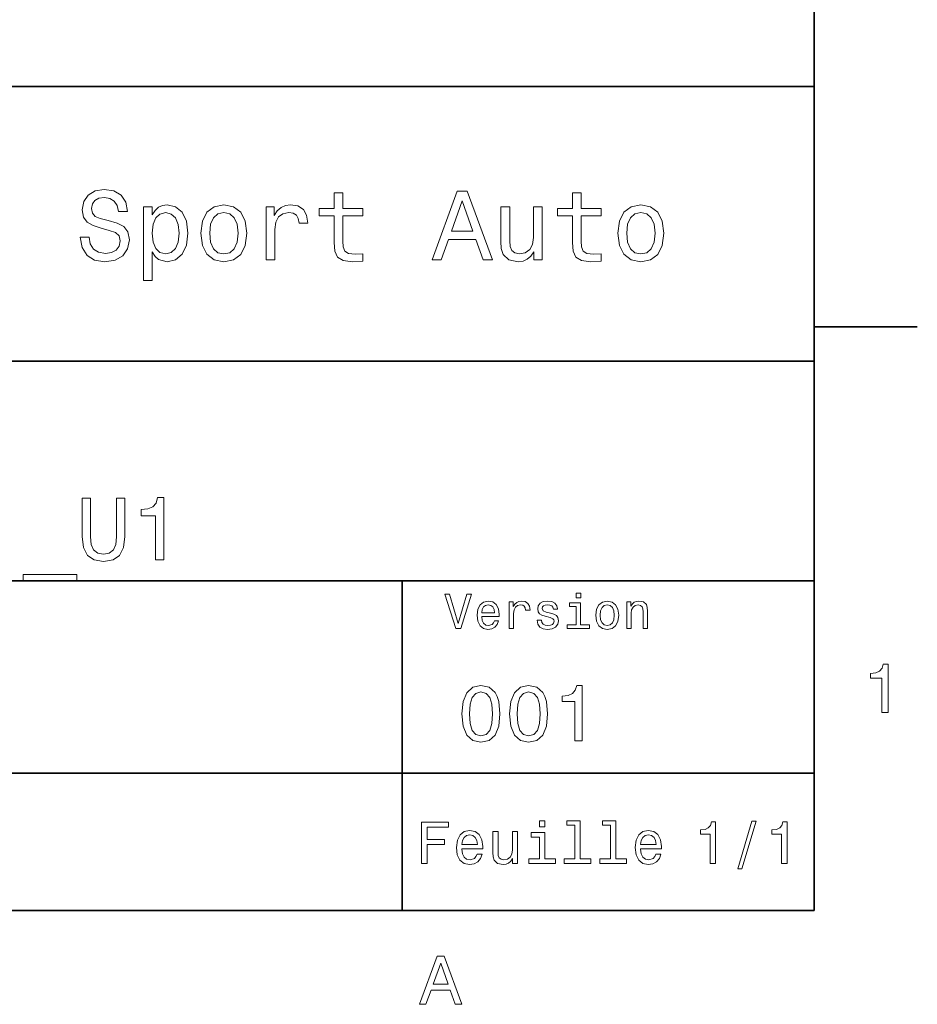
# Model space of a CAD drawing. Extents: x 0 to 296, y 0 to 210.
# Tile 6 of 7: x 229 to 294, y 3 to 75. Entities that reach past the tile are written whole.
import ezdxf

# ---------------------------------------------------------------- set-up
doc = ezdxf.new("R2010")
doc.units = 0

msp = doc.modelspace()

# ---------------------------------------------------------------- linework, layer by layer
at = {"color": 7, "lineweight": 35}
for p, q in [((287, 10), (287, 200)), ((97, 70), (287, 70)), ((287, 70), (287, 10)), ((162, 50), (287, 50)), ((162, 34), (287, 34)), ((257, 10), (257, 34)), ((162, 20), (287, 20)), ((10, 10), (287, 10)), ((97, 10), (287, 10))]:
    msp.add_line(p, q, dxfattribs=at)
at = {"color": 7, "lineweight": 35, "ltscale": 0.1875}
msp.add_line((287, 52.5), (294.5, 52.5), dxfattribs=at)
at = {"color": 7, "lineweight": 13}
for points in [[(234.20462, 59.030979), (233.548996, 59.030979), (233.693085, 58.267288), (234.053314, 57.70533), (234.608078, 57.366714), (235.357361, 57.244236), (236.099426, 57.359509), (236.654175, 57.67651), (237.007202, 58.17363), (237.136902, 58.82925), (237.028824, 59.420029), (236.726227, 59.801872), (236.236313, 60.054031), (235.580704, 60.241352), (235.018738, 60.378242), (234.651306, 60.536743), (234.442368, 60.767288), (234.377533, 61.127522), (234.442368, 61.451729), (234.629684, 61.696686), (234.917877, 61.862389), (235.314133, 61.920029), (235.71759, 61.84798), (236.034592, 61.653458), (236.24353, 61.32925), (236.344391, 60.889767), (237, 60.889767), (237, 60.904179), (236.884735, 61.581409), (236.546112, 62.085732), (236.01297, 62.402737), (235.292511, 62.510807), (234.644104, 62.402737), (234.139771, 62.100143), (233.815567, 61.631844), (233.700287, 61.026657), (233.793961, 60.486309), (234.067734, 60.118874), (234.5, 59.873917), (235.09079, 59.6866), (235.674362, 59.520893), (236.113831, 59.362389), (236.380402, 59.131844), (236.47406, 58.757202), (236.387619, 58.375359), (236.164276, 58.087173), (235.825653, 57.907059), (235.386169, 57.849422), (234.896255, 57.928673), (234.521622, 58.159222), (234.283875, 58.533859)], [(259.175781, 57.381123), (259.838623, 57.381123), (260.364563, 58.850864), (262.360229, 58.850864), (262.886169, 57.381123), (263.563416, 57.381123), (261.733429, 62.388329), (260.998566, 62.388329)], [(252.05043, 60.579971), (252.05043, 58.64193), (252.093658, 58.015129), (252.29538, 57.582851), (252.698853, 57.330688), (253.383286, 57.244236), (254.132568, 57.280258), (254.132568, 57.827808), (253.585022, 57.78458), (253.087891, 57.842216), (252.82132, 58.022331), (252.706055, 58.324928), (252.684448, 58.75), (252.684448, 60.579971), (254.132568, 60.579971), (254.132568, 61.120316), (252.684448, 61.120316), (252.684448, 62.251438), (252.05043, 62.251438), (252.05043, 61.120316), (250.955322, 61.120316), (250.955322, 60.579971)], [(260.595093, 59.463257), (261.365997, 61.667866), (262.136902, 59.463257)], [(269.399109, 60.579971), (269.399109, 58.64193), (269.442352, 58.015129), (269.644073, 57.582851), (270.047546, 57.330688), (270.731995, 57.244236), (271.481262, 57.280258), (271.481262, 57.827808), (270.933716, 57.78458), (270.436584, 57.842216), (270.170013, 58.022331), (270.054749, 58.324928), (270.033142, 58.75), (270.033142, 60.579971), (271.481262, 60.579971), (271.481262, 61.120316), (270.033142, 61.120316), (270.033142, 62.251438), (269.399109, 62.251438), (269.399109, 61.120316), (268.304016, 61.120316), (268.304016, 60.579971)], [(238.786743, 60.652016), (238.786743, 61.25), (238.15274, 61.25), (238.15274, 55.882565), (238.786743, 55.882565), (238.786743, 57.971901), (239.010101, 57.633286), (239.262253, 57.409943), (239.896271, 57.244236), (240.50145, 57.381123), (240.976959, 57.791786), (241.286743, 58.440201), (241.402023, 59.319164), (241.286743, 60.190922), (240.976959, 60.839336), (240.50145, 61.242794), (239.896271, 61.386887), (239.550446, 61.343658), (239.255051, 61.206772), (239.002899, 60.976223)], [(242.338623, 59.311958), (242.453888, 58.432995), (242.785309, 57.78458), (243.311249, 57.381123), (244.017303, 57.244236), (244.716141, 57.381123), (245.242081, 57.777374), (245.573486, 58.425793), (245.695969, 59.311958), (245.573486, 60.190922), (245.242081, 60.846542), (244.716141, 61.242794), (244.017303, 61.386887), (243.311249, 61.242794), (242.785309, 60.839336), (242.453888, 60.190922)], [(247.100861, 57.381123), (247.734863, 57.381123), (247.734863, 59.592937), (247.799713, 60.12608), (247.994232, 60.507923), (248.311249, 60.738472), (248.736313, 60.817722), (249.053314, 60.767288), (249.291077, 60.623199), (249.435165, 60.378242), (249.485596, 60.046829), (250.126801, 60.046829), (250.040344, 60.630402), (249.802597, 61.048271), (249.406342, 61.30043), (248.865997, 61.386887), (248.498566, 61.32925), (248.181549, 61.185158), (247.900574, 60.940201), (247.677246, 60.608788), (247.677246, 61.25), (247.100861, 61.25)], [(267.194519, 61.25), (266.560516, 61.25), (266.560516, 59.016571), (266.488464, 58.497837), (266.279541, 58.123196), (265.955322, 57.892651), (265.530243, 57.820602), (265.19165, 57.878242), (264.975494, 58.051151), (264.853027, 58.346542), (264.824219, 58.764408), (264.824219, 61.25), (264.190186, 61.25), (264.190186, 58.706772), (264.211792, 58.195244), (264.348694, 57.770172), (264.766571, 57.381123), (265.436584, 57.244236), (265.796814, 57.294666), (266.106628, 57.424351), (266.373199, 57.647694), (266.589325, 57.971901), (266.589325, 57.381123), (267.194519, 57.381123)], [(272.698853, 59.311958), (272.814117, 58.432995), (273.145508, 57.78458), (273.671448, 57.381123), (274.377502, 57.244236), (275.076355, 57.381123), (275.602295, 57.777374), (275.933716, 58.425793), (276.056183, 59.311958), (275.933716, 60.190922), (275.602295, 60.846542), (275.076355, 61.242794), (274.377502, 61.386887), (273.671448, 61.242794), (273.145508, 60.839336), (272.814117, 60.190922)], [(239.788193, 57.8134), (239.363129, 57.907059), (239.053314, 58.195244), (238.858795, 58.663544), (238.793945, 59.319164), (238.858795, 59.967579), (239.053314, 60.435879), (239.363129, 60.716858), (239.788193, 60.817722), (240.177246, 60.716858), (240.48703, 60.428673), (240.681564, 59.960373), (240.753601, 59.319164), (240.681564, 58.67075), (240.48703, 58.195244), (240.177246, 57.907059)], [(242.98703, 59.319164), (243.05188, 59.967579), (243.253601, 60.435879), (243.57782, 60.72406), (244.017303, 60.824928), (244.449585, 60.72406), (244.773773, 60.443081), (244.97551, 59.967579), (245.047546, 59.319164), (244.97551, 58.663544), (244.773773, 58.188038), (244.449585, 57.899853), (244.017303, 57.806194), (243.57782, 57.899853), (243.253601, 58.188038), (243.05188, 58.663544)], [(273.34726, 59.319164), (273.412109, 59.967579), (273.613831, 60.435879), (273.938019, 60.72406), (274.377502, 60.824928), (274.809784, 60.72406), (275.134003, 60.443081), (275.335724, 59.967579), (275.407776, 59.319164), (275.335724, 58.663544), (275.134003, 58.188038), (274.809784, 57.899853), (274.377502, 57.806194), (273.938019, 57.899853), (273.613831, 58.188038), (273.412109, 58.663544)], [(233.708939, 37.242073), (233.799713, 36.431557), (234.085022, 35.854465), (234.56485, 35.523773), (235.258652, 35.407059), (235.945969, 35.523773), (236.425797, 35.854465), (236.71109, 36.425072), (236.808365, 37.242073), (236.808365, 40.030258), (236.205338, 40.030258), (236.205338, 37.209652), (236.146973, 36.658501), (235.971909, 36.262966), (235.67363, 36.029537), (235.258652, 35.951729), (234.830688, 36.029537), (234.532425, 36.262966), (234.357346, 36.652016), (234.305481, 37.209652), (234.305481, 40.030258), (233.708939, 40.030258)], [(239.045395, 35.530258), (239.635452, 35.530258), (239.635452, 40.062679), (239.194519, 40.062679), (239.07782, 39.667145), (238.844391, 39.401295), (238.487762, 39.245674), (237.994965, 39.193802), (237.994965, 38.733429), (239.045395, 38.733429)], [(229.403458, 34.453888), (229.403458, 34), (233.306915, 34), (233.306915, 34.453888)], [(261.71109, 33.03458), (261.08429, 30.905619), (260.439484, 33.03458), (260.09726, 33.03458), (260.904175, 30.530979), (261.264404, 30.530979), (262.053314, 33.03458)], [(269.992798, 33.117435), (269.657776, 33.117435), (269.657776, 32.757202), (269.992798, 32.757202)], [(262.784576, 31.40634), (264.052582, 31.40634), (264.056183, 31.554033), (263.998566, 31.9683), (263.840057, 32.278099), (263.587891, 32.465416), (263.252869, 32.533859), (262.925079, 32.461815), (262.672913, 32.260086), (262.510803, 31.932276), (262.453156, 31.5), (262.507202, 31.056915), (262.669312, 30.732708), (262.917877, 30.530979), (263.242065, 30.462536), (263.523041, 30.509365), (263.753601, 30.631844), (263.922913, 30.826368), (264.020172, 31.085733), (263.706787, 31.085733), (263.641937, 30.941643), (263.548279, 30.833572), (263.281708, 30.747118), (263.076355, 30.786743), (262.921478, 30.912823), (262.820618, 31.118155), (262.784576, 31.395533)], [(264.794678, 30.530979), (265.111664, 30.530979), (265.111664, 31.636887), (265.144104, 31.903458), (265.241364, 32.094379), (265.399841, 32.209652), (265.612396, 32.249279), (265.770905, 32.224064), (265.889771, 32.152016), (265.961823, 32.029537), (265.98703, 31.863832), (266.307648, 31.863832), (266.264404, 32.155621), (266.145538, 32.364552), (265.947418, 32.490635), (265.677246, 32.533859), (265.49353, 32.505043), (265.335022, 32.432995), (265.194519, 32.310516), (265.082855, 32.144814), (265.082855, 32.465416), (264.794678, 32.465416)], [(267.791779, 31.658501), (267.485596, 31.730547), (267.258636, 31.8134), (267.182983, 31.982708), (267.20462, 32.101585), (267.280273, 32.188038), (267.40274, 32.242073), (267.579254, 32.263687), (267.748566, 32.242073), (267.881836, 32.177231), (267.968292, 32.079971), (268.004333, 31.950287), (268.314117, 31.950287), (268.314117, 31.957493), (268.260101, 32.191643), (268.112396, 32.375359), (267.881836, 32.490635), (267.579254, 32.533859), (267.273041, 32.490635), (267.049713, 32.371758), (266.90921, 32.195244), (266.865997, 31.971901), (266.898407, 31.755764), (266.999268, 31.604465), (267.164978, 31.496397), (267.406342, 31.420748), (267.759369, 31.334293), (267.975494, 31.244236), (268.033142, 31.17219), (268.054749, 31.064121), (268.022339, 30.930836), (267.935883, 30.829971), (267.79538, 30.765129), (267.608063, 30.743515), (267.409943, 30.765129), (267.265839, 30.840778), (267.168579, 30.963255), (267.128967, 31.132565), (266.822754, 31.132565), (266.873199, 30.844379), (267.020905, 30.635447), (267.255035, 30.509365), (267.579254, 30.462536), (267.917877, 30.509365), (268.166412, 30.635447), (268.317719, 30.837175), (268.371765, 31.100143), (268.332123, 31.327089), (268.220459, 31.481987), (268.036743, 31.582851)], [(269.981995, 30.79755), (269.981995, 32.400574), (269.167877, 32.400574), (269.167877, 32.130402), (269.664978, 32.130402), (269.664978, 30.79755), (269.016571, 30.79755), (269.016571, 30.530979), (270.637604, 30.530979), (270.637604, 30.79755)], [(271.087891, 31.496397), (271.145538, 31.056915), (271.311249, 30.732708), (271.574219, 30.530979), (271.927246, 30.462536), (272.276672, 30.530979), (272.539612, 30.729107), (272.705322, 31.053314), (272.766571, 31.496397), (272.705322, 31.935879), (272.539612, 32.263687), (272.276672, 32.461815), (271.927246, 32.533859), (271.574219, 32.461815), (271.311249, 32.260086), (271.145538, 31.935879)], [(273.350159, 30.530979), (273.667145, 30.530979), (273.667145, 31.647694), (273.699554, 31.903458), (273.804047, 32.090778), (273.966125, 32.206051), (274.182281, 32.249279), (274.355194, 32.213257), (274.463257, 32.115993), (274.517303, 31.95389), (274.535309, 31.737751), (274.535309, 30.530979), (274.852295, 30.530979), (274.852295, 31.802593), (274.837891, 32.058357), (274.773041, 32.270893), (274.560516, 32.465416), (274.229095, 32.533859), (274.04538, 32.508644), (273.890503, 32.440201), (273.757202, 32.324928), (273.65274, 32.170029), (273.65274, 32.465416), (273.350159, 32.465416)], [(262.784576, 31.672911), (262.824219, 31.921469), (262.921478, 32.105186), (263.069153, 32.216858), (263.263702, 32.256485), (263.45462, 32.216858), (263.602295, 32.105186), (263.692352, 31.921469), (263.724792, 31.672911)], [(271.412109, 31.5), (271.444519, 31.824207), (271.54538, 32.058357), (271.707489, 32.20245), (271.927246, 32.25288), (272.143372, 32.20245), (272.305481, 32.061958), (272.406342, 31.824207), (272.442352, 31.5), (272.406342, 31.17219), (272.305481, 30.934437), (272.143372, 30.790344), (271.927246, 30.743515), (271.707489, 30.790344), (271.54538, 30.934437), (271.444519, 31.17219)], [(291.909241, 24.416786), (292.368164, 24.416786), (292.368164, 27.942001), (292.025208, 27.942001), (291.934448, 27.634365), (291.752899, 27.427593), (291.475525, 27.306557), (291.092224, 27.266211), (291.092224, 26.90814), (291.909241, 26.90814)], [(261.345825, 24.314121), (261.432281, 23.409224), (261.703156, 22.763689), (262.135437, 22.371759), (262.734863, 22.244957), (263.328522, 22.371759), (263.760803, 22.763689), (264.02594, 23.409224), (264.118164, 24.314121), (264.02594, 25.213257), (263.916412, 25.570606), (263.760803, 25.864553), (263.328522, 26.256485), (262.734863, 26.38905), (262.135437, 26.256485), (261.703156, 25.858791), (261.432281, 25.213257)], [(261.899139, 24.314121), (261.945251, 25.011528), (262.089325, 25.51297), (262.348694, 25.806917), (262.734863, 25.910664), (263.115265, 25.806917), (263.374634, 25.51297), (263.518738, 25.011528), (263.56485, 24.314121), (263.518738, 23.610952), (263.374634, 23.10951), (263.115265, 22.815563), (262.734863, 22.717581), (262.348694, 22.815563), (262.089325, 23.10951), (261.945251, 23.610952)], [(264.815552, 24.314121), (264.902008, 23.409224), (265.172913, 22.763689), (265.605194, 22.371759), (266.20462, 22.244957), (266.798279, 22.371759), (267.23056, 22.763689), (267.495667, 23.409224), (267.587891, 24.314121), (267.495667, 25.213257), (267.386169, 25.570606), (267.23056, 25.864553), (266.798279, 26.256485), (266.20462, 26.38905), (265.605194, 26.256485), (265.172913, 25.858791), (264.902008, 25.213257)], [(265.368866, 24.314121), (265.414978, 25.011528), (265.559082, 25.51297), (265.818451, 25.806917), (266.20462, 25.910664), (266.585022, 25.806917), (266.844391, 25.51297), (266.988464, 25.011528), (267.034576, 24.314121), (266.988464, 23.610952), (266.844391, 23.10951), (266.585022, 22.815563), (266.20462, 22.717581), (265.818451, 22.815563), (265.559082, 23.10951), (265.414978, 23.610952)], [(269.570618, 22.360231), (270.095093, 22.360231), (270.095093, 26.38905), (269.703156, 26.38905), (269.599426, 26.037464), (269.391937, 25.801153), (269.074921, 25.662825), (268.636902, 25.616714), (268.636902, 25.207493), (269.570618, 25.207493)], [(267.389038, 16.532421), (266.98703, 16.532421), (266.98703, 16.100145), (267.389038, 16.100145)], [(269.572052, 16.212536), (269.572052, 13.748559), (268.789612, 13.748559), (268.789612, 13.428675), (270.73056, 13.428675), (270.73056, 13.748559), (269.952454, 13.748559), (269.952454, 16.532421), (268.975494, 16.532421), (268.975494, 16.212536)], [(272.174347, 16.212536), (272.174347, 13.748559), (271.391937, 13.748559), (271.391937, 13.428675), (273.332855, 13.428675), (273.332855, 13.748559), (272.554749, 13.748559), (272.554749, 16.532421), (271.57782, 16.532421), (271.57782, 16.212536)], [(281.42218, 13.026657), (281.720459, 13.026657), (282.766571, 16.510807), (282.463989, 16.510807)], [(258.414978, 13.428675), (258.817017, 13.428675), (258.817017, 14.807637), (260.079254, 14.807637), (260.079254, 15.166427), (258.817017, 15.166427), (258.817017, 16.065563), (260.368866, 16.065563), (260.368866, 16.428675), (258.414978, 16.428675)], [(261.341492, 14.479107), (262.863098, 14.479107), (262.867432, 14.656341), (262.798279, 15.153459), (262.608063, 15.525217), (262.305481, 15.75), (261.903473, 15.832133), (261.510101, 15.745678), (261.207489, 15.503603), (261.01297, 15.110231), (260.943817, 14.591499), (261.008636, 14.059798), (261.203156, 13.67075), (261.501434, 13.428675), (261.890503, 13.346542), (262.227661, 13.402739), (262.504333, 13.549712), (262.707489, 13.783141), (262.824219, 14.09438), (262.44812, 14.09438), (262.370331, 13.92147), (262.257935, 13.791787), (261.938049, 13.688041), (261.69165, 13.735591), (261.505768, 13.886888), (261.384735, 14.133286), (261.341492, 14.466139)], [(274.353027, 14.479107), (275.874634, 14.479107), (275.878967, 14.656341), (275.809814, 15.153459), (275.619598, 15.525217), (275.317017, 15.75), (274.914978, 15.832133), (274.521606, 15.745678), (274.219025, 15.503603), (274.024506, 15.110231), (273.955322, 14.591499), (274.020172, 14.059798), (274.214691, 13.67075), (274.51297, 13.428675), (274.902008, 13.346542), (275.239197, 13.402739), (275.515839, 13.549712), (275.719025, 13.783141), (275.835724, 14.09438), (275.459656, 14.09438), (275.381836, 13.92147), (275.26944, 13.791787), (274.949554, 13.688041), (274.703186, 13.735591), (274.517303, 13.886888), (274.39624, 14.133286), (274.353027, 14.466139)], [(279.416443, 13.428675), (279.809814, 13.428675), (279.809814, 16.450289), (279.515839, 16.450289), (279.438049, 16.1866), (279.28241, 16.009367), (279.044678, 15.905621), (278.716125, 15.871038), (278.716125, 15.564121), (279.416443, 15.564121)], [(284.621033, 13.428675), (285.014404, 13.428675), (285.014404, 16.450289), (284.720459, 16.450289), (284.642639, 16.1866), (284.48703, 16.009367), (284.249268, 15.905621), (283.920746, 15.871038), (283.920746, 15.564121), (284.621033, 15.564121)], [(261.341492, 14.798992), (261.389038, 15.097262), (261.505768, 15.317724), (261.682983, 15.45173), (261.916412, 15.49928), (262.145538, 15.45173), (262.322754, 15.317724), (262.430847, 15.097262), (262.469727, 14.798992)], [(265.400574, 15.75), (265.020172, 15.75), (265.020172, 14.409943), (264.976959, 14.098703), (264.851593, 13.873919), (264.657074, 13.735591), (264.402008, 13.692364), (264.198853, 13.726946), (264.069153, 13.830692), (263.995667, 14.007925), (263.978394, 14.258646), (263.978394, 15.75), (263.597992, 15.75), (263.597992, 14.224064), (263.610962, 13.917148), (263.693085, 13.662104), (263.943817, 13.428675), (264.345825, 13.346542), (264.561951, 13.376801), (264.747833, 13.454611), (264.907776, 13.588617), (265.037476, 13.783141), (265.037476, 13.428675), (265.400574, 13.428675)], [(267.376068, 13.748559), (267.376068, 15.672191), (266.399139, 15.672191), (266.399139, 15.347983), (266.995667, 15.347983), (266.995667, 13.748559), (266.21759, 13.748559), (266.21759, 13.428675), (268.162811, 13.428675), (268.162811, 13.748559)], [(274.353027, 14.798992), (274.400574, 15.097262), (274.517303, 15.317724), (274.694519, 15.45173), (274.927948, 15.49928), (275.157074, 15.45173), (275.33429, 15.317724), (275.442352, 15.097262), (275.481262, 14.798992)], [(258.266846, 3.166787), (258.730835, 3.166787), (259.098999, 4.195605), (260.495972, 4.195605), (260.864105, 3.166787), (261.338165, 3.166787), (260.05719, 6.67183), (259.542786, 6.67183)], [(259.260376, 4.624279), (259.799988, 6.167507), (260.33963, 4.624279)]]:
    msp.add_lwpolyline(points, close=True, dxfattribs=at)

doc.saveas('drawing.dxf')
